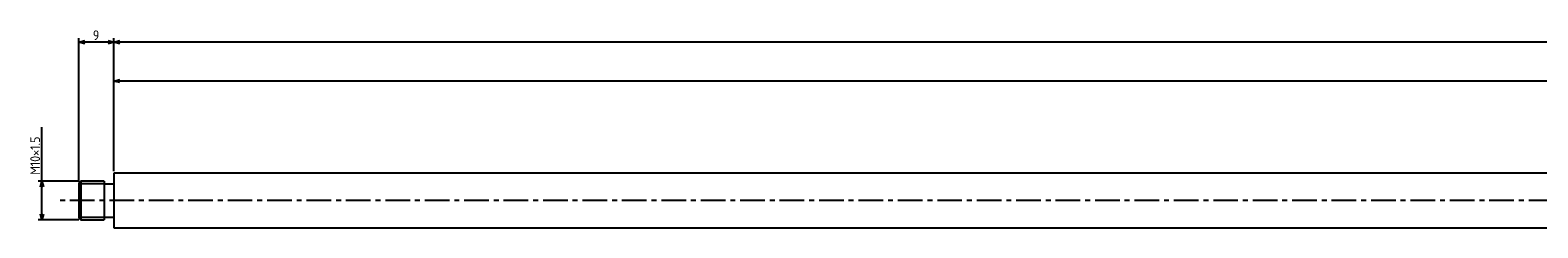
# Model space of a CAD drawing. Extents: x -1198 to 411, y -265 to -207.
# Tile 1 of 3: x -1198 to -810, y -258 to -207. Entities that reach past the tile are written whole.
import ezdxf

# ---------------------------------------------------------------- set-up
doc = ezdxf.new("R2010")
doc.units = 0
doc.header["$LTSCALE"] = 0.2
doc.linetypes.add('CENTER', pattern=[50.8, 31.75, -6.35, 6.35, -6.35])
doc.layers.get('0').update_dxf_attribs({"linetype": 'CONTINUOUS'})
doc.layers.get('DEFPOINTS').update_dxf_attribs({"linetype": 'CONTINUOUS'})
for name, color, linetype in [('18-0-CON', 3, 'CONTINUOUS'), ('18-2-CEN', 1, 'CENTER'), ('35-0-CON', 7, 'CONTINUOUS')]:
    doc.layers.add(name, color=color, linetype=linetype)
doc.styles.add('DIMENSION', font='isocp.shx', dxfattribs={"bigfont": 'bigfont.shx'})
doc.dimstyles.get("Standard").update_dxf_attribs({"dimtxt": 0.18, "dimasz": 0.18, "dimexe": 0.18, "dimexo": 0.0625, "dimgap": 0.09, "dimtad": 0, "dimtih": 1, "dimtoh": 1, "dimzin": 0, "dimcen": 0.09, "dimazin": 3, "dimtfac": 1, "dimtofl": 0, "dimtmove": 0, "dimatfit": 3})

# ---------------------------------------------------------------- blocks, each defined once
blk = doc.blocks.new('_OPEN30')
at = {"color": 0, "linetype": 'BYBLOCK'}
for p, q in [((-1, 0.27), (0, 0)), ((0, 0), (-1, -0.27)), ((0, 0), (-1, 0))]:
    blk.add_line(p, q, dxfattribs=at)
blk = doc.blocks.new('*U100')
at = {"layer": '18-0-CON', "color": 161, "style": 'DIMENSION'}
blk.add_text('St750', height=2.5, dxfattribs=at).set_placement((-805.8, -219.5))
blk = doc.blocks.new('*D47')
at = {"layer": '18-0-CON', "color": 161}
for p, q in [((-1176.47, -243.2), (-1176.47, -219)), ((-427.97, -220), (-1174.97, -220)), ((-426.47, -240.5), (-426.47, -219))]:
    blk.add_line(p, q, dxfattribs=at)
at = {"layer": 'DEFPOINTS', "color": 0}
for p in [(-1176.47, -220), (-1176.47, -243.7), (-426.47, -241)]:
    blk.add_point(p, dxfattribs=at)
at = {"layer": '18-0-CON'}
blk.add_blockref('*U100', (0, 0), dxfattribs=at)
at = {"layer": '18-0-CON', "color": 161, "xscale": 1.5, "yscale": 1.5, "zscale": 1.5, "rotation": 180}
blk.add_blockref('_OPEN30', (-1176.47, -220), dxfattribs=at)
at = {"layer": '18-0-CON', "color": 161, "xscale": 1.5, "yscale": 1.5, "zscale": 1.5}
blk.add_blockref('_OPEN30', (-426.47, -220), dxfattribs=at)
blk = doc.blocks.new('*U95')
at = {"layer": '18-0-CON', "color": 161, "style": 'DIMENSION'}
blk.add_text('9', height=2.5, dxfattribs=at).set_placement((-1181.89, -209.5))
blk = doc.blocks.new('*D49')
at = {"layer": '18-0-CON', "color": 161}
for p, q in [((-1185.47, -245.7), (-1185.47, -209)), ((-1176.47, -243.2), (-1176.47, -209)), ((-1177.97, -210), (-1183.97, -210))]:
    blk.add_line(p, q, dxfattribs=at)
at = {"layer": 'DEFPOINTS', "color": 0}
for p in [(-1185.47, -210), (-1176.47, -243.7), (-1185.47, -246.2)]:
    blk.add_point(p, dxfattribs=at)
at = {"layer": '18-0-CON', "color": 161, "xscale": 1.5, "yscale": 1.5, "zscale": 1.5, "rotation": 180}
blk.add_blockref('_OPEN30', (-1185.47, -210), dxfattribs=at)
at = {"layer": '18-0-CON'}
blk.add_blockref('*U95', (0, 0), dxfattribs=at)
at = {"layer": '18-0-CON', "color": 161, "xscale": 1.5, "yscale": 1.5, "zscale": 1.5}
blk.add_blockref('_OPEN30', (-1176.47, -210), dxfattribs=at)
blk = doc.blocks.new('*U99')
at = {"layer": '18-0-CON', "color": 161, "style": 'DIMENSION'}
blk.add_text('M10×1.5', height=2.5, rotation=90, dxfattribs=at).set_placement((-1195.5, -244.08))
blk = doc.blocks.new('*D50')
at = {"layer": '18-0-CON', "color": 161}
for p, q in [((-1195, -245.7), (-1195, -231.85)), ((-1185.47, -245.7), (-1196, -245.7)), ((-1195, -254.2), (-1195, -247.2)), ((-1185.47, -255.7), (-1196, -255.7))]:
    blk.add_line(p, q, dxfattribs=at)
at = {"layer": 'DEFPOINTS', "color": 0}
for p in [(-1195, -245.7), (-1184.97, -245.7), (-1184.97, -255.7)]:
    blk.add_point(p, dxfattribs=at)
at = {"layer": '18-0-CON'}
blk.add_blockref('*U99', (0, 0), dxfattribs=at)
at = {"layer": '18-0-CON', "color": 161, "xscale": 1.5, "yscale": 1.5, "zscale": 1.5}
for p, rotation in [((-1195, -245.7), 90), ((-1195, -255.7), 270)]:
    blk.add_blockref('_OPEN30', p, dxfattribs=dict(at, rotation=rotation))
blk = doc.blocks.new('*U96')
at = {"layer": '18-0-CON', "color": 161, "style": 'DIMENSION'}
blk.add_text('1562', height=2.5, dxfattribs=at).set_placement((-398.8, -209.5))
blk = doc.blocks.new('*D51')
at = {"layer": '18-0-CON', "color": 161}
for p, q in [((-1176.47, -243.2), (-1176.47, -209)), ((385.53, -240.25), (385.53, -209)), ((384.03, -210), (-1174.97, -210))]:
    blk.add_line(p, q, dxfattribs=at)
at = {"layer": 'DEFPOINTS', "color": 0}
for p in [(-1176.47, -210), (385.53, -240.75), (-1176.47, -243.7)]:
    blk.add_point(p, dxfattribs=at)
at = {"layer": '18-0-CON', "color": 161, "xscale": 1.5, "yscale": 1.5, "zscale": 1.5, "rotation": 180}
blk.add_blockref('_OPEN30', (-1176.47, -210), dxfattribs=at)
at = {"layer": '18-0-CON'}
blk.add_blockref('*U96', (0, 0), dxfattribs=at)
at = {"layer": '18-0-CON', "color": 161, "xscale": 1.5, "yscale": 1.5, "zscale": 1.5}
blk.add_blockref('_OPEN30', (385.53, -210), dxfattribs=at)

msp = doc.modelspace()

# ---------------------------------------------------------------- linework, layer by layer
at = {"layer": '18-0-CON'}
for p, q in [((-1178.975, -246.453), (-1185.475, -246.453)), ((-1185.475, -254.953), (-1178.975, -254.953))]:
    msp.add_line(p, q, dxfattribs=at)
at = {"layer": '18-2-CEN'}
msp.add_line((403.525, -250.703), (-1190.475, -250.703), dxfattribs=at)
at = {"layer": '35-0-CON'}
for p, q in [((-426.475, -243.703), (-1176.475, -243.703)), ((-1176.475, -243.703), (-1176.475, -257.703)), ((-1184.975, -245.703), (-1185.475, -246.203)), ((-1185.475, -246.203), (-1185.475, -255.203)), ((-1178.975, -245.703), (-1184.975, -245.703)), ((-1184.975, -245.703), (-1184.975, -249.572)), ((-1178.975, -245.703), (-1178.975, -255.703)), ((-1178.975, -246.453), (-1176.475, -246.453)), ((-1184.975, -249.572), (-1184.975, -255.703)), ((-1185.475, -255.203), (-1184.975, -255.703)), ((-1184.975, -255.703), (-1178.975, -255.703)), ((-1178.975, -254.953), (-1176.475, -254.953)), ((-1176.475, -257.703), (-426.475, -257.703))]:
    msp.add_line(p, q, dxfattribs=at)

# ---------------------------------------------------------------- dimensions: what is measured, and where the dimension line sits
at = {"layer": '18-0-CON'}
for base, p1, p2, override, picture, middle in [((-1185.475, -210), (-1176.475, -243.703), (-1185.475, -246.203), {"dimscale": 1}, '*D49', (-1180.975, -208.25)), ((-1176.475, -210), (385.525, -240.753), (-1176.475, -243.703), {"dimscale": 1}, '*D51', (-395.475, -208.25)), ((-1176.475, -220), (-426.475, -241.003), (-1176.475, -243.703), {"dimscale": 1, "dimpost": 'St<>'}, '*D47', (-801.475, -218.25))]:
    dim = msp.add_linear_dim(base=base, p1=p1, p2=p2, dimstyle='Standard', override=override, dxfattribs=at)
    dim.commit()
    dim.dimension.update_dxf_attribs({"geometry": picture, "text_midpoint": middle})
dim = msp.add_linear_dim(base=(-1195, -245.703), p1=(-1184.975, -255.703), p2=(-1184.975, -245.703), angle=90, dimstyle='Standard', override={"dimscale": 1, "dimpost": 'M<>×1.5'}, dxfattribs=at)
dim.commit()
dim.dimension.update_dxf_attribs({"geometry": '*D50', "text_midpoint": (-1196.75, -238.026)})

doc.saveas('drawing.dxf')
